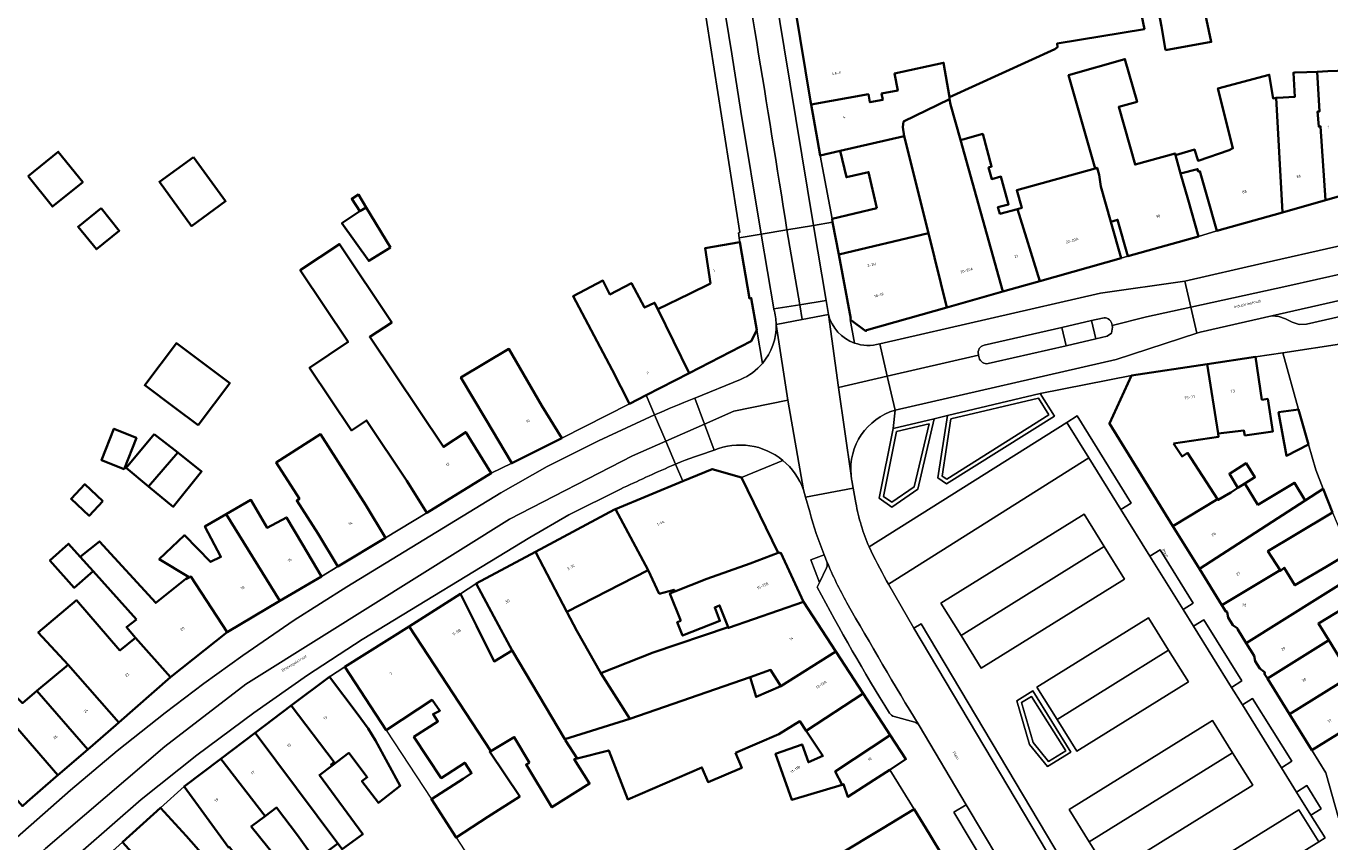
# Model space of a CAD drawing. Header units: metres. Extents: x 197700 to 204338, y 317132 to 325229.
# Tile 173 of 256: x 199807 to 199978, y 318483 to 318591. Entities that reach past the tile are written whole.
import ezdxf
from ezdxf.enums import TextEntityAlignment as Align

# ---------------------------------------------------------------- set-up
doc = ezdxf.new("R2010")
doc.units = ezdxf.units.M
for name, color, linetype, lineweight in [('B-WE-GR-BEPLANTING_CULTUUR_HEESTERS-GV', 90, 'Continuous', 18), ('B-WE-GR-BEPLANTING_CULTUUR_VASTE PLANTENVAK-GV', 90, 'Continuous', 18), ('B-WE-IE-TERREINAFSCHEIDING_KUNSTMATIG_MUUR-G', 90, 'IE-TERREINAFSCHEIDING-KUNSTMATIG-DICHT', 18), ('B-WE-OG-BEBOUWING-GV', 7, 'Continuous', 35), ('B-WE-OG-BEBOUWING-T18', 10, 'Continuous', 18), ('B-WE-OG-TERREIN_CULTUURSCHEIDING-GV', 7, 'Continuous', 18), ('B-WE-OG-TERREIN_ERF-GV', 7, 'Continuous', 18), ('B-WE-OG-TOPOGRAFIE-T18', 10, 'Continuous', 18), ('B-WE-VH-VERHARDING_ASFALT-GV', 252, 'Continuous', 18), ('B-WE-VH-VERHARDING_BETONSTRAATSTEEN-GV', 252, 'Continuous', 18), ('B-WE-VH-VERHARDING_HALFVERHARDING-GV', 252, 'Continuous', 18), ('B-WE-VH-VERHARDING_OPEN-GV', 252, 'Continuous', 18), ('B-WE-VH-VERHARDING_STRAATBAKSTEEN-GV', 252, 'Continuous', 18), ('B-WE-VH-VERHARDING_TEGEL-GV', 252, 'Continuous', 18)]:
    doc.layers.add(name, color=color, linetype=linetype, lineweight=lineweight)
doc.styles.add('NLCS-ISO-M200-T18', font='NLCS-ISO.ttf', dxfattribs={"height": 0.36})
doc.linetypes.add('IE-TERREINAFSCHEIDING-KUNSTMATIG-DICHT', pattern='A,8,-1,[82,NLCS.SHX,S=0.75,R=90,X=0,Y=0],-1', length=10)

msp = doc.modelspace()

# ---------------------------------------------------------------- linework, layer by layer
at = {"layer": 'B-WE-GR-BEPLANTING_CULTUUR_HEESTERS-GV'}
for points in [[(199945.151, 318539.151), (199943.785, 318538.255), (199946.687, 318533.588), (199950.929, 318526.765), (199952.269, 318527.617)], [(199960.459, 318514.452), (199956.1, 318521.48), (199954.742, 318520.632), (199959.108, 318513.609)], [(199924.593, 318511.72), (199923.649, 318511.157), (199944.277, 318476.433), (199945.258, 318477.007)], [(199966.841, 318504.192), (199961.851, 318512.227), (199960.491, 318511.385), (199965.496, 318503.335)], [(199973.426, 318493.593), (199968.283, 318501.878), (199966.927, 318501.034), (199972.077, 318492.75)], [(199977.304, 318487.338), (199975.411, 318490.38), (199974.073, 318489.539), (199975.964, 318486.498)], [(199935.358, 318476.078), (199936.97, 318477.03), (199930.54, 318487.853), (199928.92, 318486.901)]]:
    msp.add_lwpolyline(points, close=True, dxfattribs=at)
for points in [[(199911.818, 318520.806), (199910.055, 318520.142), (199911.19, 318517.155), (199912.136, 318519.113)], [(199912.185, 318519.907), (199912, 318520.355), (199911.818, 318520.806)]]:
    msp.add_lwpolyline(points, dxfattribs=at)
msp.add_lwpolyline([(199912.136, 318519.113, 0.1874129), (199912.185, 318519.907)], format="xyb", dxfattribs=at)
at = {"layer": 'B-WE-GR-BEPLANTING_CULTUUR_VASTE PLANTENVAK-GV'}
msp.add_lwpolyline([(199943.652, 318494.955), (199939.154, 318502.155), (199937.803, 318501.322), (199939.372, 318496.071), (199941.368, 318493.562)], close=True, dxfattribs=at)
at = {"layer": 'B-WE-IE-TERREINAFSCHEIDING_KUNSTMATIG_MUUR-G'}
for points in [[(199972.275, 318547.441), (199974.314, 318539.98)], [(199975.622, 318535.373), (199976.601, 318531.997)], [(199977.586, 318529.491), (199976.601, 318531.997)], [(199854.103, 318497.714), (199860.058, 318488.584)], [(199863.315, 318483.543), (199870.043, 318473.195)]]:
    msp.add_lwpolyline(points, dxfattribs=at)
at = {"layer": 'B-WE-OG-BEBOUWING-GV'}
for points in [[(199956.783, 318587.34), (199962.819, 318588.423), (199961.588, 318594.289), (199955.977, 318593.749), (199955.666, 318593.719), (199956.259, 318590.476)], [(199921.106, 318584.28), (199921.522, 318582.01), (199919.394, 318581.629), (199919.544, 318580.781), (199917.838, 318580.475), (199917.652, 318581.531), (199910.113, 318580.187), (199910.92, 318575.469), (199911.291, 318573.472), (199913.946, 318574.088), (199922.354, 318575.991), (199922.208, 318577.166), (199922.276, 318577.912), (199928.357, 318580.881), (199928.315, 318581.131), (199927.555, 318585.684)], [(199944.023, 318584.036), (199947.525, 318571.758), (199947.784, 318571.831), (199948.041, 318570.914), (199948.276, 318569.379), (199949.593, 318564.722), (199950.494, 318564.989), (199951.851, 318560.177), (199961.135, 318562.793), (199959.779, 318567.606), (199958.796, 318571.094), (199958.12, 318573.496), (199958.057, 318573.72), (199952.796, 318572.246), (199950.627, 318579.851), (199953.044, 318580.54), (199951.442, 318586.152)], [(199971.398, 318581.041), (199970.979, 318580.981), (199970.479, 318584.085), (199963.714, 318582.289), (199965.679, 318574.412), (199965.166, 318574.136), (199961.086, 318572.757), (199960.62, 318574.225), (199958.12, 318573.496), (199958.796, 318571.094), (199961.021, 318571.664), (199961.121, 318571.331), (199961.34, 318571.368), (199962.205, 318568.312), (199963.567, 318563.502), (199972.199, 318565.946)], [(199971.493, 318581.055), (199971.398, 318581.041), (199972.199, 318565.946), (199977.872, 318567.552), (199977.233, 318577.281), (199976.984, 318577.265), (199976.849, 318579.251), (199977.097, 318579.266), (199976.804, 318584.487), (199975.415, 318584.432), (199973.86, 318584.371), (199973.66, 318584.354), (199973.829, 318581.163)], [(199977.233, 318577.281), (199977.872, 318567.552), (199981.441, 318568.562), (199981.551, 318568.474), (199982.605, 318569.962), (199982.502, 318570.018), (199981.952, 318584.682), (199978.178, 318584.551), (199976.804, 318584.487), (199977.097, 318579.266), (199976.849, 318579.251), (199976.984, 318577.265)], [(199935.371, 318555.507), (199929.785, 318575.497), (199928.473, 318580.191), (199928.357, 318580.881), (199922.276, 318577.912), (199922.208, 318577.166), (199922.354, 318575.991), (199925.558, 318563.198), (199928.006, 318553.426)], [(199918.78, 318566.509), (199912.853, 318565.086), (199912.935, 318564.652), (199913.739, 318560.418), (199925.558, 318563.198), (199922.354, 318575.991), (199913.946, 318574.088), (199914.76, 318570.582), (199917.678, 318571.259)], [(199934.963, 318565.761), (199934.726, 318566.632), (199936.111, 318567.008), (199935.116, 318570.67), (199933.911, 318570.342), (199933.491, 318571.888), (199933.881, 318571.994), (199932.712, 318576.294), (199930.081, 318575.578), (199929.785, 318575.497), (199935.371, 318555.507), (199940.218, 318556.877), (199937.276, 318566.39)], [(199806.915, 318570.708), (199810.147, 318566.726), (199814.124, 318569.953), (199810.893, 318573.936)], [(199828.732, 318573.251), (199824.224, 318569.996), (199828.441, 318564.156), (199832.949, 318567.412)], [(199950.953, 318559.911), (199949.593, 318564.722), (199948.276, 318569.379), (199948.041, 318570.914), (199947.784, 318571.831), (199947.525, 318571.758), (199937.205, 318568.867), (199937.855, 318566.547), (199937.276, 318566.39), (199940.218, 318556.877)], [(199851.46, 318566.612), (199850.442, 318568.297), (199849.565, 318567.748), (199850.648, 318566.133)], [(199816.537, 318566.507), (199813.513, 318564.067), (199815.916, 318561.087), (199818.941, 318563.527)], [(199854.665, 318561.305), (199851.46, 318566.612), (199850.648, 318566.133), (199848.278, 318564.522), (199851.801, 318559.562)], [(199915.351, 318551.935), (199915.266, 318551.813), (199917.317, 318550.309), (199917.395, 318550.427), (199922.837, 318551.965), (199928.006, 318553.426), (199925.558, 318563.198), (199913.739, 318560.418)], [(199856.833, 318530.578), (199859.46, 318526.324), (199867.952, 318531.567), (199865.325, 318535.822), (199864.601, 318536.995), (199861.67, 318535.029), (199851.943, 318549.532), (199854.83, 318551.456), (199847.953, 318561.773), (199842.793, 318558.334), (199849.089, 318548.887), (199844.006, 318545.477), (199849.547, 318537.216), (199851.507, 318538.53)], [(199896.836, 318556.583), (199894.081, 318555.227), (199889.908, 318553.174), (199894.051, 318544.776), (199902.207, 318548.957), (199902.932, 318550.413), (199902.213, 318554.657), (199901.97, 318554.608), (199900.714, 318562.025), (199896.149, 318561.252)], [(199889.908, 318553.174), (199889.476, 318554.047), (199888.147, 318553.394), (199886.432, 318556.634), (199883.579, 318555.129), (199882.67, 318556.967), (199878.74, 318554.891), (199883.883, 318545.181), (199886.164, 318540.732), (199888.348, 318541.852), (199894.051, 318544.776)], [(199829.338, 318537.893), (199833.493, 318543.446), (199826.455, 318548.713), (199822.299, 318543.159), (199826.193, 318540.247)], [(199877.231, 318536.196), (199874.639, 318540.471), (199870.279, 318547.946), (199863.954, 318544.199), (199867.192, 318538.733), (199870.647, 318532.891)], [(199957.858, 318535.466), (199963.781, 318536.362), (199963.745, 318536.796), (199962.298, 318545.945), (199952.325, 318544.464), (199949.413, 318538.106), (199957.785, 318524.57), (199963.666, 318528.169), (199959.698, 318534.25), (199958.978, 318533.785)], [(199968.652, 318546.889), (199962.298, 318545.945), (199963.745, 318536.796), (199967.138, 318537.182), (199967.26, 318536.547), (199970.92, 318537.051), (199970.279, 318541.363), (199969.498, 318541.25)], [(199974.314, 318539.98), (199971.69, 318539.607), (199972.734, 318533.88), (199975.622, 318535.373)], [(199821.216, 318536.245), (199818.24, 318537.439), (199816.584, 318533.309), (199819.56, 318532.116)], [(199823.554, 318536.719), (199819.864, 318532.288), (199822.804, 318529.839), (199826.669, 318534.293)], [(199847.725, 318519.277), (199854, 318523.06), (199851.418, 318527.342), (199845.46, 318536.701), (199839.62, 318532.982), (199842.673, 318528.187), (199842.312, 318527.957), (199845.143, 318523.559)], [(199822.804, 318529.839), (199826.044, 318527.143), (199829.786, 318531.775), (199826.669, 318534.293)], [(199890.084, 318515.647), (199892.05, 318516.198), (199892.129, 318515.985), (199896.361, 318517.66), (199902.074, 318519.679), (199905.772, 318521.059), (199900.941, 318531.012), (199897.045, 318532.114), (199893.187, 318530.516), (199884.324, 318526.846), (199888.629, 318518.806)], [(199966.332, 318529.633), (199967.273, 318530.219), (199968.573, 318531.029), (199967.422, 318532.879), (199965.211, 318531.503)], [(199968.951, 318527.415), (199967.273, 318530.219), (199966.332, 318529.633), (199965.39, 318529.047), (199963.74, 318528.055), (199963.666, 318528.169), (199957.785, 318524.57), (199961.266, 318518.942), (199975.215, 318527.958), (199973.801, 318530.32)], [(199816.784, 318527.88), (199814.388, 318530.116), (199812.591, 318528.191), (199814.987, 318525.954)], [(199964.222, 318514.163), (199971.893, 318518.776), (199970.298, 318521.296), (199973.867, 318523.44), (199978.8, 318526.403), (199977.586, 318529.491), (199975.215, 318527.958), (199961.266, 318518.942)], [(199838.419, 318524.358), (199836.293, 318528.054), (199833.039, 318526.175), (199840.083, 318514.726), (199845.564, 318517.969), (199843.018, 318522.272), (199840.964, 318525.743)], [(199884.324, 318526.846), (199884.201, 318526.795), (199873.784, 318521.206), (199877.932, 318513.278), (199888.629, 318518.806)], [(199833.039, 318526.175), (199830.222, 318524.548), (199832.328, 318520.543), (199830.976, 318519.875), (199827.51, 318523.383), (199824.197, 318520.234), (199828.043, 318517.895), (199827.714, 318517.633), (199827.758, 318517.605), (199828.373, 318517.95), (199833.15, 318510.623), (199840.083, 318514.726)], [(199815.504, 318518.666), (199813.798, 318520.566), (199812.267, 318522.27), (199809.79, 318520.045), (199813.003, 318516.468)], [(199821.226, 318512.298), (199819.898, 318511.286), (199821.085, 318509.873), (199825.669, 318504.669), (199825.694, 318504.691), (199833.15, 318510.623), (199828.373, 318517.95), (199827.758, 318517.605), (199827.714, 318517.633), (199823.736, 318514.473), (199816.321, 318522.587), (199813.798, 318520.566), (199815.504, 318518.666)], [(199966.34, 318510.947), (199967.442, 318509.18), (199981.898, 318518.23), (199981.792, 318518.404), (199983.478, 318519.446), (199983.242, 318519.853), (199982.155, 318521.73), (199977.956, 318519.23), (199973.861, 318516.791), (199972.438, 318519.099), (199971.943, 318518.698), (199971.893, 318518.776), (199964.222, 318514.163), (199964.734, 318513.335), (199964.827, 318513.393), (199964.933, 318513.238), (199965.062, 318512.53), (199965.677, 318511.554), (199966.249, 318511.131)], [(199879.224, 318510.809), (199877.932, 318513.278), (199873.784, 318521.206), (199865.983, 318517.02), (199868.304, 318512.675), (199870.705, 318508.194), (199877.648, 318496.515), (199886.225, 318499.18), (199882.386, 318505.192)], [(199892.93, 318512.108), (199892.465, 318511.924), (199893.164, 318510.157), (199898.092, 318512.107), (199897.393, 318513.874), (199898.044, 318514.132), (199899.157, 318511.282), (199899.193, 318511.172), (199909.112, 318514.633), (199906.113, 318521.061), (199905.985, 318521.015), (199905.939, 318521.113), (199905.772, 318521.059), (199902.074, 318519.679), (199896.361, 318517.66), (199892.129, 318515.985), (199891.494, 318515.734)], [(199983.441, 318515.709), (199985.692, 318517.074), (199984.006, 318519.766), (199983.478, 318519.446), (199981.792, 318518.404), (199981.898, 318518.23), (199967.442, 318509.18), (199968.497, 318507.487), (199968.631, 318506.791), (199969.239, 318505.809), (199969.814, 318505.382), (199969.91, 318505.239), (199969.816, 318505.183), (199970.245, 318504.493), (199978.327, 318509.542), (199976.948, 318511.779)], [(199819.026, 318508.186), (199813.316, 318514.832), (199808.262, 318510.566), (199812.181, 318506.304), (199818.884, 318498.718), (199825.669, 318504.669), (199821.085, 318509.873)], [(199873.007, 318493.368), (199872.55, 318493.154), (199875.936, 318487.536), (199880.916, 318490.65), (199878.894, 318493.868), (199879.262, 318493.961), (199877.753, 318496.339), (199877.648, 318496.515), (199870.705, 318508.194), (199868.334, 318506.749), (199865.998, 318511.439), (199863.893, 318515.664), (199857.126, 318511.381), (199867.894, 318494.913), (199870.973, 318496.795)], [(199909.112, 318514.633), (199899.193, 318511.172), (199899.157, 318511.282), (199889.308, 318507.926), (199882.386, 318505.192), (199886.225, 318499.18), (199902.055, 318504.686), (199904.769, 318505.63), (199906.113, 318503.496), (199913.375, 318508.063)], [(199860.18, 318501.678), (199861.178, 318500.245), (199860.283, 318499.824), (199860.913, 318498.856), (199857.771, 318496.81), (199861.354, 318491.374), (199864.466, 318493.401), (199865.369, 318492.014), (199864.258, 318491.297), (199860.058, 318488.584), (199863.315, 318483.543), (199867.514, 318486.256), (199871.701, 318488.961), (199867.761, 318494.832), (199867.894, 318494.913), (199857.126, 318511.381), (199848.675, 318506.036), (199854.103, 318497.714), (199858.253, 318500.421)], [(199973.153, 318499.809), (199986.156, 318507.91), (199987.762, 318508.911), (199986.092, 318511.318), (199985.492, 318510.952), (199979.654, 318507.389), (199978.327, 318509.542), (199970.245, 318504.493)], [(199804.416, 318498.643), (199804.684, 318498.869), (199810.859, 318491.784), (199814.776, 318495.165), (199808.079, 318502.863), (199806.163, 318501.256), (199804.475, 318502.993), (199805.27, 318503.576), (199799.6, 318509.338), (199797.162, 318507.238), (199803.528, 318499.696)], [(199900.137, 318494.7), (199905.838, 318497.158), (199908.614, 318498.876), (199909.446, 318497.624), (199916.974, 318502.518), (199913.375, 318508.063), (199906.113, 318503.496), (199902.839, 318502.087), (199902.055, 318504.686), (199886.225, 318499.18), (199877.648, 318496.515), (199877.753, 318496.339), (199879.262, 318493.961), (199883.438, 318495.016), (199885.93, 318488.575), (199895.716, 318492.794), (199896.528, 318490.859), (199900.967, 318492.722)], [(199983.406, 318499.617), (199983.216, 318499.911), (199983.906, 318500.356), (199988.823, 318503.527), (199988.941, 318503.603), (199986.156, 318507.91), (199973.153, 318499.809), (199976.091, 318495.076), (199980.339, 318497.713)], [(199818.884, 318498.718), (199812.181, 318506.304), (199808.079, 318502.863), (199814.776, 318495.165), (199818.473, 318498.357)], [(199849.197, 318494.701), (199851.616, 318491.498), (199850.914, 318490.969), (199853.074, 318488.108), (199855.962, 318490.378), (199852.717, 318496.329), (199851.737, 318497.908), (199850.278, 318499.893), (199846.628, 318504.732), (199841.599, 318500.933), (199847.265, 318493.471), (199846.84, 318493.151), (199846.939, 318492.995)], [(199841.599, 318500.933), (199836.863, 318497.356), (199847.743, 318482.771), (199848.32, 318481.998), (199851.028, 318483.982), (199845.32, 318491.773), (199846.939, 318492.995), (199846.84, 318493.151), (199847.265, 318493.471)], [(199909.446, 318497.624), (199911.652, 318494.305), (199909.737, 318493.467), (199908.911, 318495.812), (199905.424, 318494.584), (199907.566, 318488.493), (199914.179, 318490.507), (199913.286, 318492.257), (199920.518, 318497.056), (199916.974, 318502.518)], [(199804.684, 318498.869), (199804.416, 318498.643), (199803.742, 318498.074), (199800.685, 318495.494), (199799.904, 318494.835), (199806.206, 318487.687), (199806.818, 318488.227), (199810.583, 318491.546), (199810.859, 318491.784)], [(199832.314, 318493.92), (199838.173, 318486.376), (199839.657, 318487.496), (199842.402, 318483.861), (199843.526, 318482.327), (199844.806, 318480.58), (199847.743, 318482.771), (199836.863, 318497.356)], [(199918.404, 318491.13), (199920.488, 318492.483), (199922.598, 318493.852), (199920.518, 318497.056), (199913.286, 318492.257), (199914.179, 318490.507), (199914.374, 318490.566), (199914.955, 318488.891)], [(199833.366, 318482.198), (199833.472, 318482.283), (199838.242, 318475.885), (199841.617, 318478.4), (199836.337, 318484.989), (199838.173, 318486.376), (199832.314, 318493.92), (199827.507, 318490.289), (199830.439, 318486.24)], [(199827.729, 318483.748), (199824.385, 318487.466), (199819.365, 318482.95), (199825.003, 318476.681), (199830.024, 318481.196)]]:
    msp.add_lwpolyline(points, close=True, dxfattribs=at)
for points in [[(199907.995, 318592.874), (199910.038, 318580.623), (199910.113, 318580.187), (199917.652, 318581.531), (199917.838, 318580.475), (199919.544, 318580.781), (199919.394, 318581.629), (199921.522, 318582.01), (199921.106, 318584.28), (199927.555, 318585.684), (199928.315, 318581.131), (199942.209, 318587.454), (199942.585, 318587.749), (199942.506, 318588.205), (199954.014, 318590.105), (199953.396, 318593.038)], [(199929.303, 318478.008), (199925.683, 318483.977), (199923.676, 318487.287), (199919.401, 318484.695), (199907.972, 318477.772)]]:
    msp.add_lwpolyline(points, dxfattribs=at)
at = {"layer": 'B-WE-OG-TERREIN_CULTUURSCHEIDING-GV'}
for points in [[(199927.362, 318531.179), (199927.978, 318530.787), (199941.437, 318539.249), (199940.055, 318541.462), (199928.52, 318538.747)], [(199919.625, 318528.48), (199920.733, 318527.731), (199923.701, 318529.774), (199925.637, 318538.072), (199921.363, 318537.062)]]:
    msp.add_lwpolyline(points, close=True, dxfattribs=at)
at = {"layer": 'B-WE-OG-TERREIN_ERF-GV'}
for points in [[(199806.163, 318501.256), (199808.079, 318502.863), (199812.181, 318506.304), (199808.262, 318510.566), (199813.316, 318514.832), (199819.026, 318508.186), (199821.085, 318509.873), (199819.898, 318511.286), (199821.226, 318512.298), (199815.504, 318518.666), (199813.003, 318516.468), (199809.79, 318520.045), (199812.267, 318522.27), (199813.798, 318520.566), (199816.321, 318522.587), (199823.736, 318514.473), (199827.714, 318517.633), (199828.043, 318517.895), (199824.197, 318520.234), (199827.51, 318523.383), (199830.976, 318519.875), (199832.328, 318520.543), (199830.222, 318524.548), (199833.039, 318526.175), (199836.293, 318528.054), (199838.419, 318524.358), (199840.964, 318525.743), (199843.018, 318522.272), (199845.564, 318517.969), (199847.725, 318519.277), (199845.143, 318523.559), (199842.312, 318527.957), (199842.673, 318528.187), (199839.62, 318532.982), (199845.46, 318536.701), (199851.418, 318527.342), (199854, 318523.06), (199859.46, 318526.324), (199856.833, 318530.578), (199851.507, 318538.53), (199849.547, 318537.216), (199844.006, 318545.477), (199849.089, 318548.887), (199842.793, 318558.334), (199847.953, 318561.773), (199854.83, 318551.456), (199851.943, 318549.532), (199861.67, 318535.029), (199864.601, 318536.995), (199865.325, 318535.822), (199867.952, 318531.567), (199870.647, 318532.891), (199867.192, 318538.733), (199863.954, 318544.199), (199870.279, 318547.946), (199874.639, 318540.471), (199877.231, 318536.196), (199886.164, 318540.732), (199883.883, 318545.181), (199878.74, 318554.891), (199882.67, 318556.967), (199883.579, 318555.129), (199886.432, 318556.634), (199888.147, 318553.394), (199889.476, 318554.047), (199889.908, 318553.174), (199894.081, 318555.227), (199896.836, 318556.583), (199896.149, 318561.252), (199900.714, 318562.025), (199900.625, 318562.579), (199900.519, 318563.237), (199900.717, 318563.289), (199894.917, 318600.245)], [(199961.588, 318594.289), (199962.819, 318588.423), (199956.783, 318587.34), (199956.259, 318590.476), (199955.666, 318593.719)], [(199953.396, 318593.038), (199954.014, 318590.105), (199942.506, 318588.205), (199942.585, 318587.749), (199942.209, 318587.454), (199928.315, 318581.131), (199928.357, 318580.881), (199928.473, 318580.191), (199929.785, 318575.497), (199930.081, 318575.578), (199932.712, 318576.294), (199933.881, 318571.994), (199933.491, 318571.888), (199933.911, 318570.342), (199935.116, 318570.67), (199936.111, 318567.008), (199934.726, 318566.632), (199934.963, 318565.761), (199937.276, 318566.39), (199937.855, 318566.547), (199937.205, 318568.867), (199947.525, 318571.758), (199944.023, 318584.036), (199951.442, 318586.152), (199953.044, 318580.54), (199950.627, 318579.851), (199952.796, 318572.246), (199958.057, 318573.72), (199958.12, 318573.496), (199960.62, 318574.225), (199961.086, 318572.757), (199965.166, 318574.136), (199965.679, 318574.412), (199963.714, 318582.289), (199970.479, 318584.085), (199970.979, 318580.981), (199971.398, 318581.041), (199971.493, 318581.055), (199973.829, 318581.163), (199973.66, 318584.354), (199973.86, 318584.371), (199975.415, 318584.432), (199976.804, 318584.487), (199978.178, 318584.551), (199981.952, 318584.682)], [(199978.8, 318526.403), (199973.867, 318523.44), (199970.298, 318521.296), (199971.893, 318518.776), (199971.943, 318518.698), (199972.438, 318519.099), (199973.861, 318516.791), (199977.956, 318519.23), (199982.155, 318521.73)], [(199983.441, 318515.709), (199976.948, 318511.779), (199978.327, 318509.542), (199979.654, 318507.389)], [(199907.972, 318477.772), (199919.401, 318484.695), (199923.676, 318487.287), (199920.488, 318492.483), (199918.404, 318491.13), (199914.955, 318488.891), (199914.374, 318490.566), (199914.179, 318490.507), (199907.566, 318488.493), (199905.424, 318494.584), (199908.911, 318495.812), (199909.737, 318493.467), (199911.652, 318494.305), (199909.446, 318497.624), (199908.614, 318498.876), (199905.838, 318497.158), (199900.137, 318494.7), (199900.967, 318492.722), (199896.528, 318490.859), (199895.716, 318492.794), (199885.93, 318488.575), (199883.438, 318495.016), (199879.262, 318493.961), (199878.894, 318493.868), (199880.916, 318490.65), (199875.936, 318487.536), (199872.55, 318493.154), (199873.007, 318493.368), (199870.973, 318496.795), (199867.894, 318494.913), (199867.761, 318494.832), (199871.701, 318488.961), (199867.514, 318486.256), (199863.315, 318483.543), (199860.058, 318488.584), (199864.258, 318491.297), (199865.369, 318492.014), (199864.466, 318493.401), (199861.354, 318491.374), (199857.771, 318496.81), (199860.913, 318498.856), (199860.283, 318499.824), (199861.178, 318500.245), (199860.18, 318501.678), (199858.253, 318500.421), (199854.103, 318497.714), (199848.675, 318506.036), (199846.628, 318504.732), (199850.278, 318499.893), (199851.737, 318497.908), (199852.717, 318496.329), (199855.962, 318490.378), (199853.074, 318488.108), (199850.914, 318490.969), (199851.616, 318491.498), (199849.197, 318494.701), (199846.939, 318492.995), (199845.32, 318491.773), (199851.028, 318483.982), (199848.32, 318481.998)], [(199980.339, 318497.713), (199976.091, 318495.076), (199977.905, 318492.092), (199979.576, 318486.131)], [(199833.366, 318482.198), (199830.439, 318486.24), (199827.507, 318490.289), (199824.385, 318487.466), (199827.729, 318483.748), (199830.024, 318481.196)], [(199843.526, 318482.327), (199842.402, 318483.861), (199839.657, 318487.496), (199838.173, 318486.376), (199836.337, 318484.989), (199841.617, 318478.4)]]:
    msp.add_lwpolyline(points, dxfattribs=at)
for points in [[(199810.147, 318566.726), (199806.915, 318570.708), (199810.893, 318573.936), (199814.124, 318569.953)], [(199824.224, 318569.996), (199828.732, 318573.251), (199832.949, 318567.412), (199828.441, 318564.156)], [(199912.853, 318565.086), (199918.78, 318566.509), (199917.678, 318571.259), (199914.76, 318570.582), (199913.946, 318574.088), (199911.291, 318573.472)], [(199959.779, 318567.606), (199961.135, 318562.793), (199963.567, 318563.502), (199962.205, 318568.312), (199961.34, 318571.368), (199961.121, 318571.331), (199961.021, 318571.664), (199958.796, 318571.094)], [(199851.46, 318566.612), (199854.665, 318561.305), (199851.801, 318559.562), (199848.278, 318564.522), (199850.648, 318566.133), (199849.565, 318567.748), (199850.442, 318568.297)], [(199816.537, 318566.507), (199818.941, 318563.527), (199815.916, 318561.087), (199813.513, 318564.067)], [(199950.953, 318559.911), (199951.851, 318560.177), (199950.494, 318564.989), (199949.593, 318564.722)], [(199833.493, 318543.446), (199829.338, 318537.893), (199826.193, 318540.247), (199822.299, 318543.159), (199826.455, 318548.713)], [(199963.781, 318536.362), (199957.858, 318535.466), (199958.978, 318533.785), (199959.698, 318534.25), (199963.666, 318528.169), (199963.74, 318528.055), (199965.39, 318529.047), (199966.332, 318529.633), (199965.211, 318531.503), (199967.422, 318532.879), (199968.573, 318531.029), (199967.273, 318530.219), (199968.951, 318527.415), (199973.801, 318530.32), (199975.215, 318527.958), (199977.586, 318529.491), (199976.601, 318531.997), (199975.622, 318535.373), (199972.734, 318533.88), (199971.69, 318539.607), (199974.314, 318539.98), (199972.275, 318547.441), (199968.652, 318546.889), (199969.498, 318541.25), (199970.279, 318541.363), (199970.92, 318537.051), (199967.26, 318536.547), (199967.138, 318537.182), (199963.745, 318536.796)], [(199821.216, 318536.245), (199819.56, 318532.116), (199816.584, 318533.309), (199818.24, 318537.439)], [(199819.864, 318532.288), (199823.554, 318536.719), (199826.669, 318534.293), (199829.786, 318531.775), (199826.044, 318527.143), (199822.804, 318529.839)], [(199816.784, 318527.88), (199814.987, 318525.954), (199812.591, 318528.191), (199814.388, 318530.116)], [(199892.05, 318516.198), (199890.084, 318515.647), (199888.629, 318518.806), (199877.932, 318513.278), (199879.224, 318510.809), (199882.386, 318505.192), (199889.308, 318507.926), (199899.157, 318511.282), (199898.044, 318514.132), (199897.393, 318513.874), (199898.092, 318512.107), (199893.164, 318510.157), (199892.465, 318511.924), (199892.93, 318512.108), (199891.494, 318515.734), (199892.129, 318515.985)], [(199902.055, 318504.686), (199902.839, 318502.087), (199906.113, 318503.496), (199904.769, 318505.63)]]:
    msp.add_lwpolyline(points, close=True, dxfattribs=at)
at = {"layer": 'B-WE-VH-VERHARDING_ASFALT-GV'}
for points in [[(199906.913, 318563.638), (199910.417, 318564.228), (199906.531, 318587.659), (199898.44, 318637.089), (199898.359, 318637.585), (199893.876, 318664.971), (199893.694, 318666.048), (199892.27, 318674.471), (199889.015, 318690.203), (199885.592, 318689.528)], [(199885.592, 318689.528), (199882.21, 318688.861), (199882.828, 318685.735), (199886.061, 318669.415), (199893.431, 318624.98), (199899.634, 318586.849), (199900.846, 318579.269), (199903.539, 318563.07), (199906.913, 318563.638)], [(199905.494, 318551.182), (199908.937, 318551.83), (199908.602, 318553.784), (199905.18, 318553.221)], [(199905.18, 318553.221), (199905.189, 318553.161)], [(199899.903, 318539.736), (199907.033, 318541.209), (199905.494, 318551.18)], [(199900.812, 318543.932), (199894.782, 318541.463), (199896.048, 318538.04), (199899.903, 318539.736)], [(199890.935, 318535.791), (199896.048, 318538.04), (199894.782, 318541.463), (199894.651, 318541.412)], [(199909.092, 318529.377), (199907.033, 318541.209), (199899.903, 318539.736), (199896.048, 318538.04), (199897.32, 318534.603)], [(199795.931, 318470.372), (199809.207, 318482.111), (199824.924, 318495.527), (199835.606, 318503.759), (199845.929, 318510.2), (199870.337, 318525.514), (199886.577, 318533.873), (199890.935, 318535.791), (199889.456, 318539.257), (199882.078, 318535.855), (199875.324, 318532.46), (199869.223, 318528.974), (199848.932, 318516.576), (199842, 318512.189), (199835.234, 318507.551), (199830.067, 318503.833), (199824.988, 318500), (199818.672, 318494.972), (199812.504, 318489.765), (199797.303, 318476.421)], [(199889.456, 318539.257), (199890.935, 318535.791)], [(199896.048, 318538.04), (199890.935, 318535.791), (199892.226, 318532.767)], [(199897.32, 318534.603), (199896.048, 318538.04)], [(199891.699, 318532.536), (199892.226, 318532.767), (199890.935, 318535.791), (199886.577, 318533.873), (199870.337, 318525.514), (199845.929, 318510.2), (199835.606, 318503.759), (199824.924, 318495.527), (199809.207, 318482.111), (199795.931, 318470.372), (199786.928, 318462.445), (199777.959, 318454.884), (199772.511, 318451.275), (199774.45, 318448.607), (199775.101, 318449.101)], [(199802.689, 318471.865), (199821.837, 318488.545), (199829.164, 318494.393), (199836.678, 318500), (199843.737, 318504.931), (199850.942, 318509.65), (199873.04, 318523.106), (199878.191, 318526.083), (199884.982, 318529.477)]]:
    msp.add_lwpolyline(points, dxfattribs=at)
for points in [[(199898.788, 318613.056, -0.0032434), (199906.913, 318563.638)], [(199906.913, 318563.638, 0.0032434), (199898.788, 318613.056)], [(199905.189, 318553.161, -0.0649654), (199905.494, 318551.182)], [(199905.494, 318551.18, -0.1827288), (199903.684, 318546.052)], [(199903.684, 318546.052, -0.1177714), (199900.812, 318543.932)], [(199894.651, 318541.412, 0.0065778), (199889.456, 318539.257)], [(199897.32, 318534.603, -0.2777814), (199906.372, 318533.261)], [(199892.226, 318532.767, -0.0214909), (199897.32, 318534.603)], [(199884.982, 318529.477, -0.0065032), (199891.699, 318532.536)], [(199906.372, 318533.261, -0.1360746), (199909.092, 318529.377)]]:
    msp.add_lwpolyline(points, format="xyb", dxfattribs=at)
for points in [[(199905.18, 318553.221), (199908.602, 318553.784), (199906.913, 318563.638), (199903.539, 318563.07)], [(199908.602, 318553.784), (199912.062, 318554.354), (199910.417, 318564.228), (199906.913, 318563.638)], [(199908.937, 318551.83), (199912.38, 318552.477), (199912.062, 318554.354), (199908.602, 318553.784)]]:
    msp.add_lwpolyline(points, close=True, dxfattribs=at)
at = {"layer": 'B-WE-VH-VERHARDING_BETONSTRAATSTEEN-GV'}
msp.add_lwpolyline([(200000, 318558.952), (199970.811, 318552.322), (199971.731, 318552.216), (199972.614, 318551.931), (199973.504, 318551.478), (199974.409, 318551.182), (199975.361, 318551.215), (200013.135, 318559.828), (200016.064, 318560.54), (200018.959, 318561.387), (200020.077, 318561.675), (200021.178, 318562.024), (200031.935, 318565.419), (200051.376, 318572.022), (200050.741, 318573.891)], dxfattribs=at)
msp.add_lwpolyline([(199868.304, 318512.675), (199865.983, 318517.02), (199865.911, 318516.982), (199863.893, 318515.664), (199865.998, 318511.439), (199868.334, 318506.749), (199870.705, 318508.194)], close=True, dxfattribs=at)
at = {"layer": 'B-WE-VH-VERHARDING_HALFVERHARDING-GV'}
msp.add_lwpolyline([(199993.905, 318520.482), (199999.566, 318523.802), (199997.659, 318527.619), (199992.527, 318538.203), (199991.256, 318538.008), (199988.971, 318545.589), (199988.327, 318549.889), (199972.275, 318547.441), (199974.314, 318539.98), (199975.622, 318535.373), (199976.601, 318531.997), (199977.586, 318529.491), (199978.8, 318526.403), (199980.154, 318523.162), (199989.368, 318527.073), (199991.322, 318524.084)], close=True, dxfattribs=at)
at = {"layer": 'B-WE-VH-VERHARDING_OPEN-GV'}
for points in [[(199947.616, 318549.274), (199947.04, 318551.684), (199943.125, 318550.791), (199943.688, 318548.37)], [(199928.056, 318539.16), (199926.807, 318530.942), (199927.96, 318530.167), (199942.167, 318539.084), (199940.298, 318542.055)], [(199927.978, 318530.787), (199927.362, 318531.179), (199928.52, 318538.747), (199940.055, 318541.462), (199941.437, 318539.249)], [(199924.162, 318529.466), (199926.324, 318538.754), (199920.908, 318537.483), (199919.057, 318528.261), (199920.749, 318527.104)], [(199920.733, 318527.731), (199919.625, 318528.48), (199921.363, 318537.062), (199925.637, 318538.072), (199923.701, 318529.774)], [(199937.189, 318501.556), (199938.896, 318495.825), (199941.265, 318492.889), (199944.331, 318494.794), (199939.336, 318502.864)], [(199939.154, 318502.155), (199943.652, 318494.955), (199941.368, 318493.562), (199939.372, 318496.071), (199937.803, 318501.322)]]:
    msp.add_lwpolyline(points, close=True, dxfattribs=at)
at = {"layer": 'B-WE-VH-VERHARDING_STRAATBAKSTEEN-GV'}
for points in [[(200049.605, 318577.238), (200032.928, 318571.409), (200019.411, 318567.329), (200000.158, 318562.374), (199972.782, 318556.232), (199960.131, 318553.447), (199960.921, 318550.017), (199961.346, 318550.148), (199970.811, 318552.322), (200000, 318558.952), (200012.357, 318561.793)], [(200001.694, 318566.497), (200000, 318566.103), (199996.95, 318565.401), (199996.532, 318565.289), (199996.108, 318565.212), (199980.042, 318561.595), (199979.389, 318561.448), (199969.671, 318559.27), (199959.338, 318556.886), (199960.131, 318553.447), (199972.782, 318556.232), (200000.158, 318562.374), (200019.411, 318567.329), (200032.928, 318571.409)], [(199984.026, 318567.264), (199983.823, 318569.966), (199982.605, 318569.962), (199981.551, 318568.474), (199981.441, 318568.562), (199977.872, 318567.552), (199972.199, 318565.946), (199963.567, 318563.502), (199961.135, 318562.793), (199951.851, 318560.177), (199950.953, 318559.911), (199940.218, 318556.877), (199935.371, 318555.507), (199928.006, 318553.426), (199922.837, 318551.965), (199917.395, 318550.427), (199917.317, 318550.309), (199915.266, 318551.813), (199915.805, 318548.732)], [(199919.137, 318548.619), (199948.254, 318555.287), (199959.338, 318556.886), (199969.671, 318559.27), (199979.389, 318561.448), (199980.042, 318561.595)], [(200013.135, 318559.828), (199975.361, 318551.215), (199974.409, 318551.182), (199973.504, 318551.478), (199972.614, 318551.931), (199971.731, 318552.216), (199970.811, 318552.322), (199961.346, 318550.148), (199960.921, 318550.017), (199950.302, 318546.56), (199921.178, 318539.882), (199920.908, 318537.483), (199926.324, 318538.754), (199928.056, 318539.16), (199940.298, 318542.055), (199952.325, 318544.464), (199962.298, 318545.945), (199968.652, 318546.889), (199972.275, 318547.441), (199988.327, 318549.889)], [(199949.714, 318551.293), (199949.772, 318551.049), (199954.295, 318552.162), (199960.131, 318553.447), (199959.338, 318556.886), (199948.254, 318555.287), (199919.137, 318548.619), (199920.132, 318544.362), (199932.156, 318547.151), (199932.137, 318547.237)], [(199915.363, 318531.275), (199913.731, 318542.877), (199912.38, 318552.477), (199908.937, 318551.83), (199905.494, 318551.182), (199905.494, 318551.18), (199907.033, 318541.209), (199909.092, 318529.377), (199909.357, 318528.414), (199915.639, 318529.596), (199915.455, 318530.621)], [(199912.38, 318552.477), (199913.731, 318542.877), (199920.132, 318544.362), (199919.137, 318548.619)], [(199932.239, 318546.776), (199932.156, 318547.151), (199920.132, 318544.362), (199921.178, 318539.882), (199950.302, 318546.56), (199960.921, 318550.017), (199960.131, 318553.447)], [(199960.131, 318553.447), (199954.295, 318552.162), (199949.772, 318551.049), (199949.83, 318550.804), (199949.689, 318550.048), (199949.113, 318549.617), (199947.616, 318549.274), (199943.688, 318548.37), (199934.383, 318546.245), (199933.444, 318546.026)], [(199932.885, 318548.448), (199943.125, 318550.791), (199947.04, 318551.684), (199948.509, 318552.023)], [(199933.444, 318546.026), (199934.383, 318546.245), (199943.688, 318548.37), (199943.125, 318550.791), (199932.885, 318548.448)], [(199948.509, 318552.023), (199947.04, 318551.684), (199947.616, 318549.274), (199949.113, 318549.617), (199949.689, 318550.048), (199949.83, 318550.804), (199949.772, 318551.049), (199949.714, 318551.293)], [(199932.137, 318547.237), (199932.156, 318547.151)], [(199932.156, 318547.151), (199932.239, 318546.776)], [(199921.178, 318539.882), (199920.132, 318544.362), (199913.731, 318542.877)], [(199979.576, 318486.131), (199977.905, 318492.092), (199976.091, 318495.076), (199973.153, 318499.809), (199970.245, 318504.493), (199969.816, 318505.183), (199969.91, 318505.239), (199969.814, 318505.382), (199969.239, 318505.809), (199968.631, 318506.791), (199968.497, 318507.487), (199967.442, 318509.18), (199966.34, 318510.947), (199966.249, 318511.131), (199965.677, 318511.554), (199965.062, 318512.53), (199964.933, 318513.238), (199964.827, 318513.393), (199964.734, 318513.335), (199964.222, 318514.163), (199961.266, 318518.942), (199957.785, 318524.57), (199949.413, 318538.106), (199952.325, 318544.464), (199940.298, 318542.055), (199942.167, 318539.084), (199927.96, 318530.167), (199926.807, 318530.942), (199928.056, 318539.16), (199926.324, 318538.754), (199924.162, 318529.466), (199920.749, 318527.104), (199919.057, 318528.261), (199920.908, 318537.483), (199921.178, 318539.882)], [(199913.731, 318542.877), (199915.363, 318531.275)], [(199917.74, 318521.866), (199943.785, 318538.255), (199945.151, 318539.151), (199952.269, 318527.617), (199950.929, 318526.765), (199954.742, 318520.632), (199956.1, 318521.48), (199960.459, 318514.452), (199959.108, 318513.609), (199960.491, 318511.385), (199961.851, 318512.227), (199966.841, 318504.192), (199965.496, 318503.335), (199966.927, 318501.034), (199968.283, 318501.878), (199973.426, 318493.593), (199972.077, 318492.75), (199974.073, 318489.539), (199975.411, 318490.38), (199977.304, 318487.338), (199975.964, 318486.498), (199977.835, 318483.489), (199976.988, 318482.963), (199952.394, 318467.705)], [(199920.051, 318517.38), (199920.292, 318516.963), (199946.687, 318533.588), (199943.785, 318538.255), (199917.74, 318521.866)], [(199906.372, 318533.261), (199900.941, 318531.012), (199905.772, 318521.059), (199905.939, 318521.113), (199905.985, 318521.015), (199906.113, 318521.061), (199909.112, 318514.633), (199913.375, 318508.063), (199916.974, 318502.518), (199920.518, 318497.056), (199922.598, 318493.852), (199920.488, 318492.483), (199923.676, 318487.287), (199925.683, 318483.977), (199929.303, 318478.008), (199930.875, 318475.428), (199933.598, 318470.874), (199933.721, 318470.68), (199934.136, 318470.024), (199937.303, 318464.747), (199937.945, 318465.132), (199939.012, 318465.78)], [(199915.455, 318530.621), (199915.639, 318529.596), (199916.003, 318527.649)], [(199909.91, 318526.483), (199909.357, 318528.414), (199909.092, 318529.377)], [(199916.003, 318527.649), (199915.639, 318529.596), (199909.357, 318528.414)], [(199909.357, 318528.414), (199909.91, 318526.483)], [(199910.055, 318520.142), (199911.818, 318520.806)], [(199910.901, 318516.558), (199911.19, 318517.155), (199910.055, 318520.142)], [(199911.818, 318520.806), (199912, 318520.355), (199912.185, 318519.907)], [(199912.136, 318519.113), (199911.19, 318517.155), (199910.901, 318516.558)], [(199961.832, 318446.777), (199958.541, 318452.346), (199950.251, 318466.375), (199948.062, 318470.062), (199944.277, 318476.433), (199923.649, 318511.157), (199920.292, 318516.963), (199920.051, 318517.38)], [(199921.041, 318499.487), (199923.767, 318498.73)], [(199923.767, 318498.73), (199921.041, 318499.487)], [(199944.186, 318464.883), (199936.97, 318477.03), (199935.358, 318476.078), (199928.92, 318486.901), (199930.54, 318487.853), (199924.332, 318498.303)], [(199924.332, 318498.303), (199930.54, 318487.853), (199936.97, 318477.03), (199944.186, 318464.883), (199944.841, 318463.78), (199960.559, 318437.322), (199960.865, 318436.774), (199968.869, 318424.369), (199968.889, 318424.338), (199971.158, 318421.018), (199986.622, 318398.096), (199991.28, 318400.654), (199991.9, 318400.994), (199990.947, 318402.403), (199986.007, 318409.709), (199981.561, 318416.298), (199976.115, 318424.376), (199972.721, 318429.409)]]:
    msp.add_lwpolyline(points, dxfattribs=at)
for points in [[(199915.805, 318548.732, -0.247184), (199912.38, 318552.477)], [(199949.714, 318551.293, 0.4105952), (199948.509, 318552.023)], [(199948.509, 318552.023, -0.4105952), (199949.714, 318551.293)], [(199919.137, 318548.619, -0.156925), (199915.805, 318548.732)], [(199915.805, 318548.732, 0.156925), (199919.137, 318548.619)], [(199932.885, 318548.448, 0.4059457), (199932.137, 318547.237)], [(199932.137, 318547.237, -0.4059457), (199932.885, 318548.448)], [(199932.239, 318546.776, 0.3976872), (199933.444, 318546.026)], [(199933.444, 318546.026, -0.3976872), (199932.239, 318546.776)], [(199921.178, 318539.882, 0.3608187), (199915.363, 318531.275)], [(199915.363, 318531.275, -0.3608187), (199921.178, 318539.882)], [(199909.092, 318529.377, 0.1360746), (199906.372, 318533.261)], [(199915.455, 318530.621, -0.0184144), (199915.363, 318531.275)], [(199915.363, 318531.275, 0.0184144), (199915.455, 318530.621)], [(199916.003, 318527.649, 0.0301784), (199916.696, 318524.707)], [(199916.696, 318524.707, -0.0301784), (199916.003, 318527.649)], [(199911.818, 318520.806, -0.0269803), (199909.91, 318526.483)], [(199909.91, 318526.483, 0.0269803), (199911.818, 318520.806)], [(199916.696, 318524.707, 0.0302023), (199917.74, 318521.866)], [(199917.74, 318521.866, -0.0302023), (199916.696, 318524.707)], [(199917.74, 318521.866, 0.0150594), (199920.051, 318517.38)], [(199920.051, 318517.38, -0.0150594), (199917.74, 318521.866)], [(199912.185, 318519.907, -0.1874129), (199912.136, 318519.113)], [(199914.797, 318514.5, -0.0270463), (199912.185, 318519.907)], [(199912.185, 318519.907, 0.0270463), (199914.797, 318514.5)], [(199910.901, 318516.558, 0.0173282), (199920.428, 318499.949)], [(199920.428, 318499.949, -0.0173282), (199910.901, 318516.558)], [(199924.332, 318498.303, -0.0066227), (199914.797, 318514.5)], [(199914.797, 318514.5, 0.0066227), (199924.332, 318498.303)], [(199920.428, 318499.949, 0.1795208), (199921.041, 318499.487)], [(199921.041, 318499.487, -0.1795208), (199920.428, 318499.949)], [(199923.767, 318498.73, -0.1906067), (199924.332, 318498.303)], [(199924.332, 318498.303, 0.1906067), (199923.767, 318498.73)]]:
    msp.add_lwpolyline(points, format="xyb", dxfattribs=at)
for points in [[(199951.204, 318466.966), (199952.394, 318467.705), (199949.758, 318471.965), (199974.346, 318487.216), (199976.988, 318482.963), (199977.835, 318483.489), (199975.964, 318486.498), (199974.073, 318489.539), (199972.077, 318492.75), (199966.927, 318501.034), (199965.496, 318503.335), (199960.491, 318511.385), (199959.108, 318513.609), (199954.742, 318520.632), (199950.929, 318526.765), (199946.687, 318533.588), (199920.292, 318516.963), (199923.649, 318511.157), (199924.593, 318511.72), (199945.258, 318477.007), (199944.277, 318476.433), (199948.062, 318470.062), (199949.042, 318470.636)], [(199946.079, 318526.167), (199948.731, 318521.891), (199951.392, 318517.6), (199932.506, 318505.886), (199929.858, 318510.154), (199927.194, 318514.448)], [(199948.731, 318521.891), (199946.079, 318526.167), (199927.194, 318514.448), (199929.858, 318510.154)], [(199929.858, 318510.154), (199932.506, 318505.886), (199951.392, 318517.6), (199948.731, 318521.891)], [(199942.513, 318499.113), (199957.206, 318508.246), (199954.544, 318512.511), (199939.859, 318503.386)], [(199945.104, 318494.94), (199942.513, 318499.113), (199939.859, 318503.386), (199954.544, 318512.511), (199957.206, 318508.246), (199959.81, 318504.073)], [(199942.513, 318499.113), (199945.104, 318494.94), (199959.81, 318504.073), (199957.206, 318508.246)], [(199938.896, 318495.825), (199937.189, 318501.556), (199939.336, 318502.864), (199944.331, 318494.794), (199941.265, 318492.889)], [(199962.971, 318498.977), (199965.628, 318494.717), (199968.291, 318490.447), (199949.401, 318478.726), (199946.757, 318482.975), (199944.094, 318487.254)], [(199965.628, 318494.717), (199962.971, 318498.977), (199944.094, 318487.254), (199946.757, 318482.975)], [(199965.628, 318494.717), (199946.757, 318482.975), (199949.401, 318478.726), (199968.291, 318490.447)], [(199976.988, 318482.963), (199974.346, 318487.216), (199949.758, 318471.965), (199952.394, 318467.705)]]:
    msp.add_lwpolyline(points, close=True, dxfattribs=at)
at = {"layer": 'B-WE-VH-VERHARDING_TEGEL-GV'}
for points in [[(199882.88, 318673.008), (199883.737, 318668.326), (199888.132, 318642.382), (199889.009, 318637.203), (199890.52, 318628.286), (199892.949, 318612.69), (199893.941, 318606.414), (199894.917, 318600.245), (199900.717, 318563.289), (199900.519, 318563.237), (199900.625, 318562.579)], [(199900.625, 318562.579), (199903.539, 318563.07), (199900.846, 318579.269), (199899.634, 318586.849), (199893.431, 318624.98), (199886.061, 318669.415)], [(199898.44, 318637.089), (199906.531, 318587.659), (199910.417, 318564.228), (199912.935, 318564.652), (199912.853, 318565.086), (199911.291, 318573.472), (199910.92, 318575.469), (199910.113, 318580.187), (199910.038, 318580.623), (199907.995, 318592.874)], [(199915.805, 318548.732), (199915.266, 318551.813), (199915.351, 318551.935), (199913.739, 318560.418), (199912.935, 318564.652), (199910.417, 318564.228), (199912.062, 318554.354), (199912.38, 318552.477)], [(199903.539, 318563.07), (199900.625, 318562.579), (199900.714, 318562.025), (199901.97, 318554.608), (199902.213, 318554.657), (199902.932, 318550.413), (199903.684, 318546.052)], [(199905.189, 318553.161), (199905.18, 318553.221), (199903.539, 318563.07)], [(199905.494, 318551.18), (199905.494, 318551.182)], [(199903.684, 318546.052), (199902.932, 318550.413), (199902.207, 318548.957), (199894.051, 318544.776), (199888.348, 318541.852)], [(199894.651, 318541.412), (199894.782, 318541.463), (199900.812, 318543.932)], [(199889.456, 318539.257), (199888.348, 318541.852), (199886.164, 318540.732), (199877.231, 318536.196), (199870.647, 318532.891), (199867.952, 318531.567), (199859.46, 318526.324), (199854, 318523.06), (199847.725, 318519.277), (199845.564, 318517.969), (199840.083, 318514.726), (199833.15, 318510.623), (199825.694, 318504.691), (199825.669, 318504.669), (199818.884, 318498.718), (199818.473, 318498.357), (199814.776, 318495.165), (199810.859, 318491.784), (199810.583, 318491.546), (199806.818, 318488.227), (199806.206, 318487.687)], [(199888.348, 318541.852), (199889.456, 318539.257)], [(199767.624, 318452.173), (199767.814, 318452.314), (199768.005, 318452.457), (199766.45, 318454.536), (199769.181, 318456.722), (199769.872, 318457.275), (199774.325, 318460.839), (199775.942, 318458.853), (199776.1, 318458.659), (199780.767, 318462.379), (199785.381, 318466.167), (199791.376, 318471.253), (199797.303, 318476.421), (199812.504, 318489.765), (199818.672, 318494.972), (199824.988, 318500), (199830.067, 318503.833), (199835.234, 318507.551), (199842, 318512.189), (199848.932, 318516.576), (199869.223, 318528.974), (199875.324, 318532.46), (199882.078, 318535.855), (199889.456, 318539.257)], [(199803.789, 318468.902), (199810.122, 318474.624), (199814.216, 318478.319), (199819.365, 318482.95), (199824.385, 318487.466), (199827.507, 318490.289), (199832.314, 318493.92), (199836.863, 318497.356), (199841.599, 318500.933), (199846.628, 318504.732), (199848.675, 318506.036), (199857.126, 318511.381), (199863.893, 318515.664), (199865.911, 318516.982), (199865.983, 318517.02), (199873.784, 318521.206), (199884.201, 318526.795), (199884.324, 318526.846), (199893.187, 318530.516), (199892.226, 318532.767), (199891.699, 318532.536)], [(199892.226, 318532.767), (199893.187, 318530.516), (199897.045, 318532.114), (199900.941, 318531.012), (199906.372, 318533.261)], [(199884.982, 318529.477), (199878.191, 318526.083), (199873.04, 318523.106), (199850.942, 318509.65), (199843.737, 318504.931), (199836.678, 318500), (199829.164, 318494.393), (199821.837, 318488.545), (199802.689, 318471.865)]]:
    msp.add_lwpolyline(points, dxfattribs=at)
for points in [[(199905.494, 318551.182, 0.0649654), (199905.189, 318553.161)], [(199912.38, 318552.477, 0.247184), (199915.805, 318548.732)], [(199903.684, 318546.052, 0.1827288), (199905.494, 318551.18)], [(199900.812, 318543.932, 0.1177714), (199903.684, 318546.052)], [(199889.456, 318539.257, -0.0065778), (199894.651, 318541.412)], [(199906.372, 318533.261, 0.2777814), (199897.32, 318534.603)], [(199897.32, 318534.603, 0.0214909), (199892.226, 318532.767)], [(199891.699, 318532.536, 0.0065032), (199884.982, 318529.477)]]:
    msp.add_lwpolyline(points, format="xyb", dxfattribs=at)

# ---------------------------------------------------------------- texts
at = {"layer": 'B-WE-OG-BEBOUWING-T18', "style": 'NLCS-ISO-M200-T18'}
for s, rotation, p in [('4A-6', 9.5, (199913.477, 318584.321)), ('4', 9.7, (199914.459, 318578.502)), ('1', 2.1, (199978.23, 318577.2)), ('86', 15.8, (199974.344, 318570.71)), ('88', 15.8, (199967.2, 318568.688)), ('90', 15.7, (199955.814, 318565.449)), ('22-22A', 15.8, (199944.498, 318562.243)), ('2-2H', 10.8, (199918.073, 318559.04)), ('21', 15.7, (199937.112, 318560.156)), ('1', 9.6, (199897.293, 318558.272)), ('20-20A', 15.8, (199930.601, 318558.316)), ('18-19', 15.8, (199919.028, 318555.045)), ('73', 8.4, (199965.645, 318542.398)), ('75-77', 8.4, (199959.982, 318541.557)), ('10', 26.6, (199872.772, 318538.434)), ('12', 31.6, (199862.203, 318532.718)), ('14', 31, (199849.399, 318524.957)), ('1-1A', 22.5, (199890.286, 318524.985)), ('26', 31.7, (199963.142, 318523.514)), ('16', 30.6, (199841.386, 318520.145)), ('3-3C', 28.2, (199878.457, 318519.174)), ('27', 31.7, (199966.364, 318518.304)), ('18', 30.6, (199835.184, 318516.475)), ('15-15B', 25, (199903.723, 318516.723)), ('3D', 28.2, (199870.075, 318514.676)), ('20', 38.5, (199827.248, 318511.039)), ('5-5B', 32.3, (199863.408, 318510.622)), ('14', 32.9, (199907.505, 318509.76)), ('29', 31.7, (199972.32, 318508.431)), ('22', 41.2, (199819.956, 318504.979)), ('7', 32.3, (199854.741, 318505.139)), ('30', 31.8, (199975.06, 318504.321)), ('13-13A', 32.9, (199911.437, 318503.702)), ('24', 40.8, (199814.534, 318500.241)), ('13', 37, (199846.088, 318499.311)), ('31', 31.8, (199978.407, 318498.93)), ('26', 40.8, (199810.526, 318496.78)), ('15', 37, (199841.307, 318495.7)), ('10', 32.9, (199917.82, 318493.865)), ('17', 37, (199836.527, 318492.089)), ('11-11B', 33.6, (199908.037, 318492.517)), ('19', 37, (199831.746, 318488.478))]:
    msp.add_text(s, height=0.36, rotation=rotation, dxfattribs=at).set_placement(p, align=Align.MIDDLE)
for s, p in [('2', (199888.546, 318544.762)), ('28', (199967.182, 318514.185))]:
    msp.add_text(s, height=0.36, dxfattribs=at).set_placement(p, align=Align.MIDDLE)
at = {"layer": 'B-WE-OG-TOPOGRAFIE-T18', "style": 'NLCS-ISO-M200-T18'}
for s, rotation, p in [('Industriestraat', 13, (199967.604, 318553.903)), ('Plein', 301.8, (199956.775, 318521.052)), ('Drievogelstraat', 31.3, (199842.006, 318506.479)), ('Plein', 300.8, (199929.181, 318494.357))]:
    msp.add_text(s, height=0.36, rotation=rotation, dxfattribs=at).set_placement(p, align=Align.MIDDLE)

doc.saveas('drawing.dxf')
